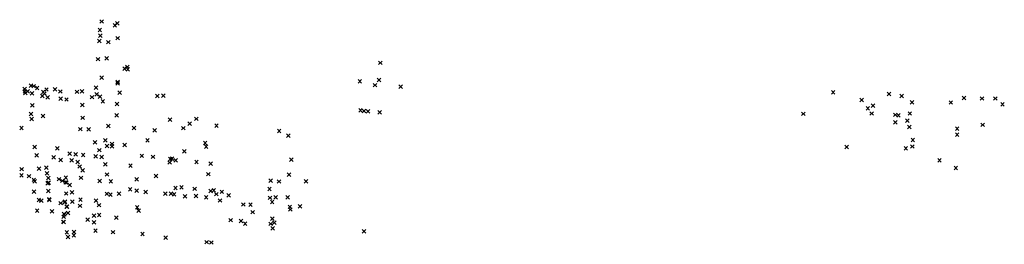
# Model space of a CAD drawing. Header units: metres. Extents: x 179501 to 180052, y 582777 to 582903.
import ezdxf

# ---------------------------------------------------------------- set-up
doc = ezdxf.new("R2010")
doc.units = ezdxf.units.M
doc.header["$PDMODE"] = 3
doc.header["$PDSIZE"] = 1
doc.layers.add('XYbenaderingsobjecten', color=7, linetype='Continuous', true_color=0xf9d341)

msp = doc.modelspace()

# ---------------------------------------------------------------- linework, layer by layer
at = {"layer": 'XYbenaderingsobjecten'}
for p in [(179547.01, 582901.57, 0.29), (179554.35, 582899.45, 0.95), (179555.71, 582900.51, 0.53), (179545.93, 582896.87, 0.14), (179546.25, 582893.65, 0.55), (179545.62, 582890.67, 0.28), (179550.74, 582890.05, 1.18), (179555.86, 582892.28, 0.27), (179544.89, 582880.55, 0.33), (179549.76, 582880.98, 0.35), (179702.74, 582878.49, 0.2), (179559.72, 582875.27, 1.06), (179561.37, 582876.27, 1.71), (179561.57, 582874.95, 0.26), (179546.96, 582870.25, 0.26), (179555.89, 582867.04, 0.4), (179555.97, 582867.79, 1.42), (179691.29, 582868.25, 0.66), (179699.82, 582866.03, 0.57), (179702.01, 582868.98, 0.63), (179503.88, 582863.87, 1.47), (179503.99, 582862.67, 0.7), (179504.35, 582861.57, 0.8), (179505.54, 582862.54, 0.6), (179507.42, 582865.83, 0.75), (179508.08, 582861.45, 0.81), (179509.01, 582865.5, 1.14), (179510.93, 582864.44, 1.83), (179514.24, 582862.28, 1.1), (179515.01, 582861.41, 0.23), (179516.12, 582863.63, 0.78), (179520.84, 582863.73, 0.61), (179523.81, 582862.53, 0.26), (179533.11, 582862.33, 0.66), (179536.01, 582862.59, 0.41), (179543.75, 582864.62, 0.41), (179544.2, 582860.96, 0.47), (179556.98, 582861.93, 0.21), (179714.18, 582865.26, 0.19), (179955.92, 582862.05, 1.19), (179987.12, 582861.15, 1.48), (179513.86, 582859.97, 0.45), (179516.82, 582859.26, 0.55), (179524.03, 582858.48, 0.47), (179527.31, 582858.05, 0.82), (179536.1, 582855, 2.28), (179541.58, 582859.34, 0.85), (179546.05, 582859.66, 1.31), (179547.64, 582857.08, 0.61), (179555.5, 582855.56, 0.12), (179578.04, 582860.07, 1.04), (179581.43, 582860.15, 0.64), (179971.87, 582857.8, 0.1), (179994.24, 582859.99, 1.53), (180000.02, 582856.42, 0.53), (180021.68, 582856.37, 1.52), (180029.08, 582858.85, 0.24), (180039.08, 582858.59, 0.65), (180046.5, 582858.59, 1.84), (180050.57, 582855.3, 0.39), (179507.41, 582849.98, 1.59), (179508.2, 582854.83, 2.13), (179691.68, 582851.97, 2.26), (179693.62, 582851.66, 0.77), (179695.86, 582851.49, 1.49), (179702.4, 582850.92, 1.94), (179939.28, 582850.05, 0.38), (179975.29, 582853.12, 0.3), (179977.37, 582850.25, 0.2), (179978.17, 582854.58, 0.2), (179990.67, 582849.51, 0.3), (179998.74, 582850.24, 0.5), (179507.87, 582847.19, 0.48), (179514.2, 582848.81, 0.82), (179536.39, 582847.82, 1.35), (179555.32, 582849.27, 0.34), (179585.13, 582846.74, 4.73), (179596.2, 582844.54, 0.52), (179599.87, 582847.28, 0.2), (179990.68, 582845.37, 0.4), (179992.44, 582849.21, 0.4), (179997.34, 582846.25, 0.1), (180039.48, 582843.92, 0.49), (179502.14, 582842.12, 0.67), (179535.01, 582841.47, 1.42), (179539.76, 582841.34, 0.44), (179550.71, 582843.31, 2.2), (179565.07, 582842.1, 0.91), (179576.58, 582840.85, 0.87), (179592.64, 582842.05, 0.28), (179611.14, 582843.51, 0.35), (179646.21, 582840.49, 0.51), (179998.48, 582842.74, 0.26), (180025.21, 582841.82, 0.69), (180025.23, 582838.41, 0.43), (179543.3, 582834.2, 1.37), (179548.99, 582835.22, 0.82), (179552.69, 582833.31, 0.69), (179572.61, 582835.25, 2.31), (179604.84, 582833.74, 1.06), (179651.31, 582837.91, 0.72), (180000.43, 582835.43, 0.54), (179509.5, 582831.5, 2.92), (179522.13, 582830.86, 0.86), (179529.14, 582827.87, 1.21), (179532.48, 582827.51, 0.42), (179545.61, 582829.77, 0.57), (179549.94, 582832.12, 0.55), (179552.78, 582831.96, 0.57), (179559.8, 582832.67, 0.99), (179593.23, 582829.08, 0.72), (179605.4, 582831.75, 0.36), (179963.46, 582831.57, 0.63), (179996.54, 582830.86, 0.94), (180000.1, 582831.83, 0.51), (179510.69, 582826.93, 0.78), (179520.1, 582825.84, 1.12), (179524.04, 582824.26, 0.5), (179530.22, 582824.12, 0.7), (179533.6, 582823.18, 1.95), (179536.6, 582827.1, 0.33), (179543.59, 582826.35, 1.14), (179546.92, 582825.92, 0.49), (179548.98, 582821.9, 0.62), (179569.44, 582826.6, 0.71), (179575.61, 582826.05, 0.76), (179584.99, 582822.88, 0.9), (179585.42, 582824.91, 1.31), (179586.31, 582825.03), (179588.32, 582824.06, 0.81), (179599.98, 582823.15, 0.32), (179607.89, 582822.17, 0.27), (179653, 582824.43, 0.89), (180015.36, 582824.16, 0.53), (179502.2, 582819.16, 0.49), (179511.97, 582819.4, 0.7), (179516, 582819.98, 1.44), (179516.42, 582816.79, 1.28), (179534.69, 582820.65, 0.78), (179536.37, 582818.57, 0.49), (179563.08, 582821.09, 0.83), (179606.58, 582816.39, 0.51), (180024.46, 582819.75, 2.09), (179502.15, 582815.78, 0.97), (179506.33, 582815.27, 3.25), (179509.04, 582813.2, 0.18), (179509.48, 582812.38, 1.91), (179516.72, 582811.29, 2.64), (179517.11, 582814.28, 0.51), (179517.4, 582811.58, 2.09), (179523.12, 582813.59, 1.22), (179524.93, 582812.67, 0.41), (179526.89, 582811.85, 1.11), (179526.95, 582814.36, 0.23), (179527.3, 582811.74, 0.8), (179535.4, 582814.32, 1.42), (179545.89, 582812.58, 2.91), (179549.94, 582816.19, 1.07), (179552.09, 582812.33, 0.76), (179566.53, 582813.51, 0.18), (179577.31, 582815.29, 0.17), (179641.47, 582812.76, 0.6), (179646.15, 582812.27, 0.35), (179651.68, 582816.08, 0.55), (179661.18, 582812.41, 0.99), (179509.09, 582806.61, 0.63), (179517.19, 582807.03, 2.28), (179527.13, 582805.58, 0.94), (179529.06, 582810.36, 1.95), (179530.35, 582806.2, 0.89), (179549.83, 582805.41, 0.53), (179556.62, 582805.54, 1.05), (179562.9, 582807.86, 0.43), (179566.53, 582807.2, 1.37), (179571.62, 582806.48, 1.27), (179582.51, 582805.47, 1.17), (179585.79, 582805.52, 0.56), (179588.23, 582808.72, 0.47), (179591.59, 582809, 0.36), (179598.99, 582808.19, 0.24), (179607.92, 582806.96, 1.01), (179609.67, 582807.33, 2.71), (179614.15, 582806.51, 0.45), (179640.78, 582808.04, 0.85), (179511.86, 582801.95, 0.16), (179513.28, 582801.64, 0.29), (179517.63, 582802.34, 2.82), (179517.75, 582801.94, 2.51), (179524.02, 582800.19, 0.32), (179526.25, 582800.7, 0.97), (179526.53, 582800.97, 0.77), (179530.63, 582800.98, 1.12), (179535.11, 582802.15, 1.67), (179543.81, 582801.65, 0.42), (179551.88, 582804.9, 0.42), (179587.5, 582805.17, 0.74), (179593.58, 582803.96, 0.8), (179599.68, 582804.17, 0.76), (179605.4, 582803.44, 1.45), (179611.12, 582805.23, 0.18), (179613.08, 582801.68, 0.97), (179618.01, 582804.58, 1.46), (179641.06, 582803.17, 0.72), (179642.28, 582800.83, 1.03), (179644.26, 582803.46, 0.69), (179650.92, 582803.51, 1.37), (179510.92, 582795.99, 1.53), (179519.18, 582795.66, 2.5), (179527.35, 582798.18, 0.44), (179527.59, 582798.28, 0.15), (179528.1, 582794.67, 0.41), (179534.79, 582798.7, 0.22), (179545.49, 582799.09, 0.25), (179566.79, 582797.83, 0.51), (179567.62, 582795.98, 0.17), (179626.18, 582799.47, 1.74), (179630.17, 582799.32, 1.06), (179631.43, 582795.19, 0.45), (179652.18, 582798.15, 0.5), (179652.47, 582796.68, 4.46), (179657.81, 582798.39, 0.76), (179525.51, 582789.77, 0.55), (179525.73, 582792.57, 0.82), (179525.74, 582789.75, 0.67), (179525.92, 582794.2, 0.27), (179526.14, 582793.93, 0.25), (179539.14, 582790.98, 1.42), (179542.64, 582789.48, 0.42), (179542.66, 582793.21, 0.71), (179545.59, 582793.55, 0.54), (179555.17, 582792.05, 0.41), (179619.13, 582790.7, 0.32), (179624.82, 582790.18, 0.29), (179642.39, 582791.55, 0.17), (179643.45, 582789.34, 0.26), (179527.49, 582783.98, 0.81), (179531.44, 582784.14, 0.46), (179543.5, 582784.78, 0.56), (179553.32, 582784.01, 1.1), (179627.2, 582788.72, 0.73), (179641.42, 582788.66, 0.22), (179642.52, 582786.08, 0.94), (179693.58, 582784.43, 0.24), (179528.16, 582781.37, 0.35), (179531.41, 582782.29, 1.04), (179569.79, 582782.92, 0.46), (179582.76, 582780.98, 0.95), (179605.65, 582778.44, 0.43), (179608.24, 582778.25, 1.07)]:
    msp.add_point(p, dxfattribs=at)

doc.saveas('drawing.dxf')
